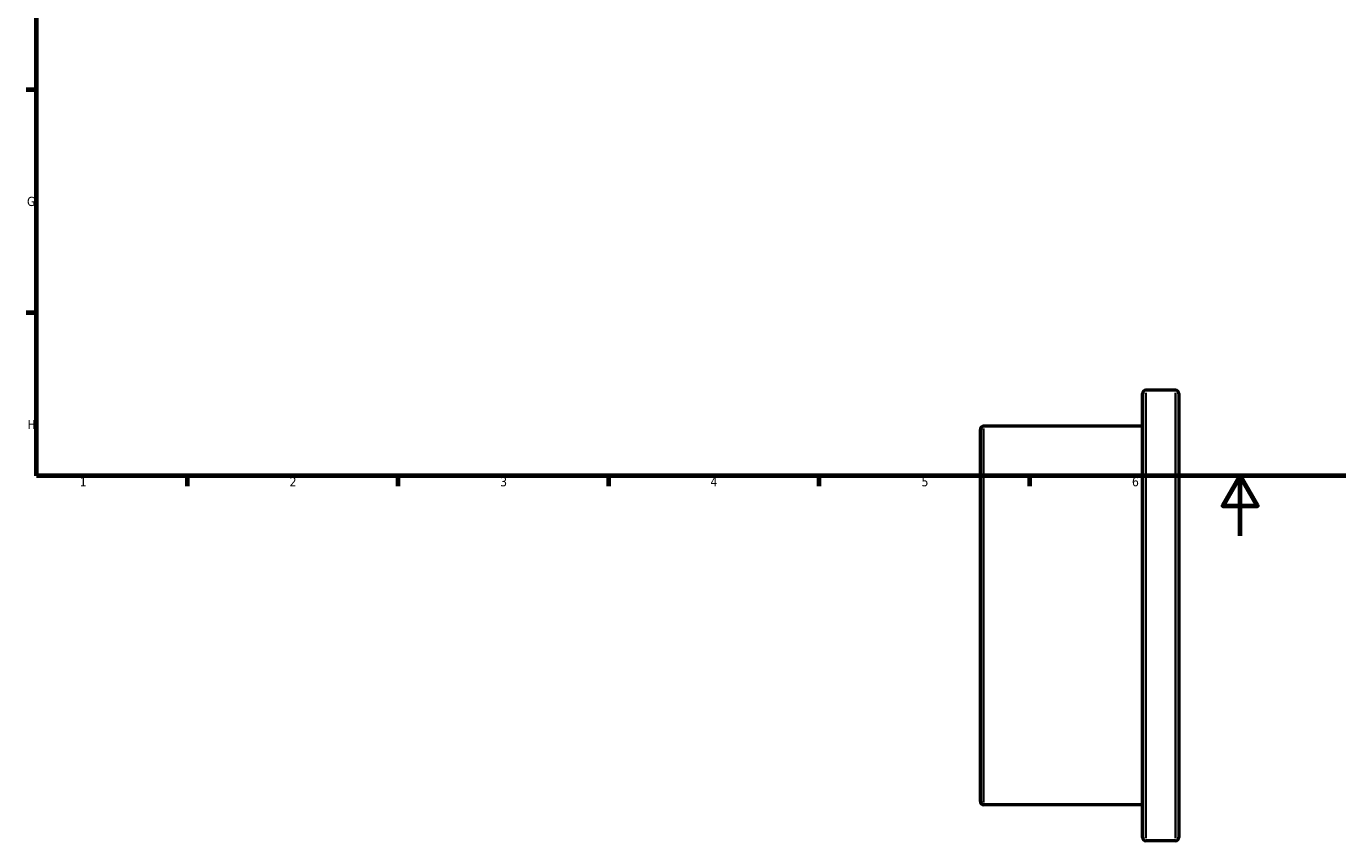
# Model space of a CAD drawing. Header units: millimetres. Extents: x -50 to 906, y -508 to 848.
# Tile 2 of 5: x 17 to 453, y -101 to 170. Entities that reach past the tile are written whole.
import ezdxf

# ---------------------------------------------------------------- set-up
doc = ezdxf.new("R2010")
doc.units = ezdxf.units.MM
for name, color, linetype, lineweight in [('Border (ANSI)', 7, 'Continuous', 70), ('Visible (ANSI)', 7, 'Continuous', 50), ('Visible Narrow (ANSI)', 7, 'Continuous', 35)]:
    doc.layers.add(name, color=color, linetype=linetype, lineweight=lineweight)
doc.styles.add('Note Text (ANSI)', font='tahoma.ttf')

# ---------------------------------------------------------------- blocks, each defined once
blk = doc.blocks.new('Borders Default Border')
at = {"layer": 'Border (ANSI)'}
for p, q in [((20, 148.5), (16.55, 148.5)), ((20, 74.25), (16.55, 74.25)), ((70.08, 20), (70.08, 16.55)), ((140.17, 20), (140.17, 16.55)), ((210.25, 20), (210.25, 16.55)), ((280.33, 20), (280.33, 16.55)), ((350.42, 20), (350.42, 16.55))]:
    blk.add_line(p, q, dxfattribs=at)
at = {"layer": 'Border (ANSI)', "flags": 128}
for points in [[(20, 20), (20, 574), (821, 574), (821, 20), (20, 20)], [(420.5, 0), (420.5, 20), (414.73, 10), (426.27, 10), (420.5, 20)]]:
    blk.add_lwpolyline(points, dxfattribs=at)
at = {"layer": 'Border (ANSI)', "char_height": 3.05, "attachment_point": 7, "style": 'Note Text (ANSI)'}
for s, insert in [('G', (16.81, 109.79)), ('H', (16.97, 35.6)), ('1', (34.35, 16.55)), ('2', (104.2, 16.55)), ('3', (174.26, 16.49)), ('4', (244.23, 16.55)), ('5', (314.48, 16.49)), ('6', (384.49, 16.49))]:
    blk.add_mtext(s, dxfattribs=dict(at, insert=insert))

msp = doc.modelspace()

# ---------------------------------------------------------------- linework, layer by layer
at = {"layer": 'Visible (ANSI)'}
for p, q in [((398.931, 48.529), (389.131, 48.529)), ((388.031, -100.371), (388.031, 47.429)), ((400.031, 47.429), (400.031, -100.371)), ((334.031, -88.371), (334.031, 35.429)), ((388.031, 36.529), (335.131, 36.529)), ((388.031, -89.471), (335.131, -89.471)), ((398.931, -101.471), (389.131, -101.471))]:
    msp.add_line(p, q, dxfattribs=at)
for centre, start, end in [((389.131, 47.429), 90, 180), ((398.931, 47.429), 0, 90), ((335.131, 35.429), 90, 180), ((335.131, -88.371), 180, 270), ((389.131, -100.371), 180, 270), ((398.931, -100.371), 270, 0)]:
    msp.add_arc(centre, 1.1, start, end, dxfattribs=at)
at = {"layer": 'Visible Narrow (ANSI)'}
for p, q in [((389.131, 47.605), (389.131, -100.548)), ((398.931, -100.548), (398.931, 47.605)), ((335.131, 35.753), (335.131, -88.696))]:
    msp.add_line(p, q, dxfattribs=at)

# ---------------------------------------------------------------- block references
msp.add_blockref('Borders Default Border', (0, 0))

doc.saveas('drawing.dxf')
